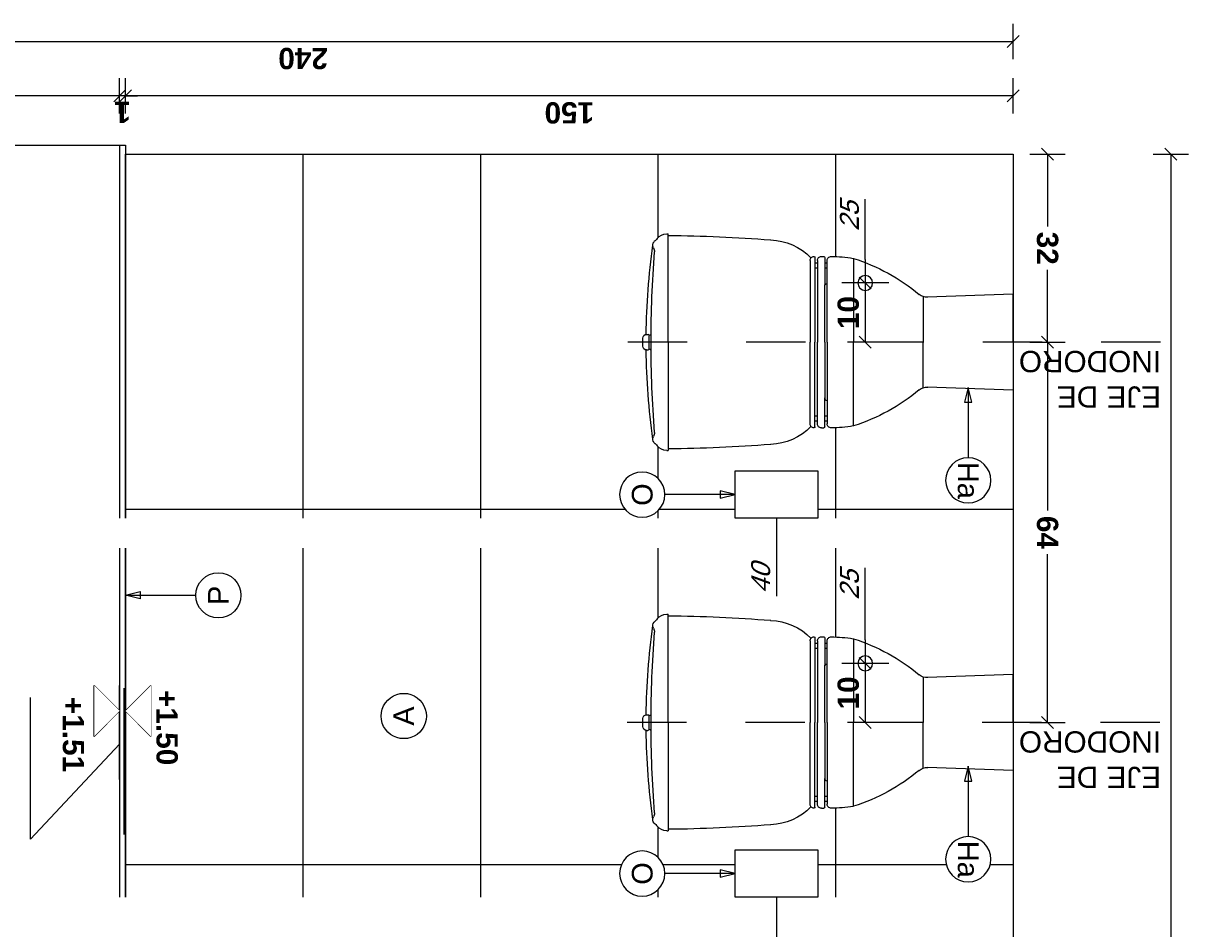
# Model space of a CAD drawing. Extents: x 1 to 126, y -14 to 17.
# Tile 36 of 131: x 38.48 to 40.48, y 0.45 to 1.98. Entities that reach past the tile are written whole.
import ezdxf
from ezdxf.enums import TextEntityAlignment as Align

# ---------------------------------------------------------------- set-up
doc = ezdxf.new("R2010")
doc.units = 0
doc.set_wipeout_variables(frame=1)
doc.header["$PDMODE"] = 3
doc.linetypes.add('DASHDOT', pattern=[1, 0.5, -0.25, 0, -0.25])
for name, color, linetype in [('A-ALBA-0', 9, 'Continuous'), ('A-ALBA-1', 1, 'Continuous'), ('A-ALBA-2', 2, 'Continuous'), ('A-ALBA-3', 3, 'Continuous'), ('A-ANNO-NIV', 2, 'Continuous'), ('A-ANNO-SIMB @ 20', 2, 'Continuous'), ('A-ANOT-COTA-ACUM', 1, 'Continuous'), ('A-ANOT-COTA-PARC', 1, 'Continuous'), ('A-ANOT-NIVL @ 20', 2, 'Continuous'), ('A-ANOT-TTEC', 2, 'Continuous'), ('A-EQPM-FIJO', 1, 'Continuous')]:
    doc.layers.add(name, color=color, linetype=linetype)
doc.layers.add('A-ALBA-4', color=2, linetype='Continuous', lineweight=25)
doc.styles.add('BIS-ANOT', font='swiss.ttf')
doc.styles.add('BIS-COTA', font='swissb.ttf')
doc.styles.add('BIS-COTA-ACUM', font='swissi.ttf', dxfattribs={"oblique": 20})
doc.styles.add('BIS-TXT', font='swiss.ttf')
doc.styles.add('E5-100', font='micross.ttf')
doc.dimstyles.new('BIS-COTA-ACUM', dxfattribs={"dimscale": 0.9, "dimtxt": 0.0016, "dimasz": 0.001, "dimexe": 0.0035, "dimexo": 0, "dimgap": 0.0005, "dimtad": 1, "dimdec": 1, "dimlfac": 100, "dimrnd": 1, "dimzin": 9, "dimdsep": 46, "dimtxsty": 'BIS-COTA-ACUM', "dimblk1": 'MARK1', "dimblk2": 'MARK2', "dimsah": 1, "dimcen": 0, "dimclrd": 1, "dimclre": 256, "dimclrt": 256, "dimaunit": 1, "dimadec": 0, "dimazin": 0, "dimtfac": 1, "dimtdec": 1, "dimtix": 1, "dimtmove": 2, "dimatfit": 3, "dimldrblk": 'MARK1', "dimfxl": 1, "dimtolj": 1, "dimarcsym": 1})
doc.dimstyles.new('BIS-COTA-NIVE', dxfattribs={"dimscale": 1.8, "dimtxt": 0.0018, "dimasz": 0.0015, "dimexe": 0, "dimexo": 0, "dimgap": 0.0027, "dimtad": 2, "dimtih": 1, "dimtoh": 1, "dimzin": 1, "dimdsep": 46, "dimtxsty": 'BIS-COTA', "dimblk1": 'MARK1', "dimblk2": 'MARK2', "dimsah": 1, "dimcen": 0.0015, "dimclrd": 1, "dimclre": 1, "dimaunit": 1, "dimadec": 0, "dimazin": 0, "dimtfac": 1, "dimtix": 1, "dimtofl": 0, "dimtmove": 2, "dimatfit": 3, "dimldrblk": 'MARK1', "dimfxl": 1, "dimtolj": 1, "dimarcsym": 0})
doc.dimstyles.new('BIS-COTA-PARC', dxfattribs={"dimscale": 0, "dimtxt": 0.0018, "dimasz": 0.001, "dimexe": 0.0015, "dimexo": 0, "dimgap": 0.0005, "dimtad": 1, "dimdec": 0, "dimlfac": 100, "dimzin": 9, "dimdsep": 46, "dimtxsty": 'BIS-COTA', "dimblk": 'OBLIQUE', "dimcen": 2.5, "dimclrd": 256, "dimclre": 251, "dimclrt": 2, "dimadec": 1, "dimazin": 2, "dimtfac": 1, "dimtdec": 0, "dimtix": 1, "dimtmove": 2, "dimatfit": 3, "dimldrblk": 'DOT', "dimfxl": 0.0015, "dimfxlon": 1, "dimtolj": 1, "dimtzin": 0, "dimarcsym": 0})

# ---------------------------------------------------------------- blocks, each defined once
blk = doc.blocks.new('*U100')
at = {"color": 0}
blk.add_lwpolyline([(0.86, 0), (0, 0), (0, 2.135), (0.86, 2.135)], close=True, dxfattribs=at)
blk = doc.blocks.new('BIS-IBB2-FA')
blk.add_wipeout([(-0.081, 0), (0.081, 0), (0.077, 0.1519), (0.0807, 0.1587), (0.1164, 0.2113), (0.1414, 0.2696), (0.1447, 0.3076), (0.1424, 0.3417), (0.1642, 0.3728), (0.1727, 0.4098), (0.178, 0.4963), (0.1803, 0.583), (0.1828, 0.583), (0.1807, 0.5945), (0.1698, 0.6065), (0.1637, 0.6091), (0.0132, 0.6201), (-0.0132, 0.6201), (-0.1637, 0.6091), (-0.175, 0.6017), (-0.1807, 0.5945), (-0.1828, 0.583), (-0.1803, 0.583), (-0.1727, 0.4098), (-0.1642, 0.3728), (-0.1424, 0.3417), (-0.1447, 0.3076), (-0.1414, 0.2696), (-0.1164, 0.2113), (-0.077, 0.1519)])
for p, q in [((-0.0132, 0.6194), (-0.0132, 0.6173)), ((-0.0124, 0.6136), (-0.0124, 0.6119)), ((0.0124, 0.6136), (0.0124, 0.6119)), ((0.0132, 0.6194), (0.0132, 0.6173)), ((-0.1828, 0.5855), (-0.1828, 0.583)), ((0, 0.583), (-0.1828, 0.583)), ((0, 0.583), (0.1828, 0.583)), ((0.1828, 0.5855), (0.1828, 0.583)), ((-0.1381, 0.3432), (0, 0.3432)), ((0.1381, 0.3432), (0, 0.3432)), ((-0.1447, 0.3241), (-0.1447, 0.32)), ((-0.1431, 0.3349), (0, 0.3349)), ((-0.1381, 0.3308), (0, 0.3308)), ((-0.1333, 0.3307), (-0.1333, 0.3349)), ((-0.1251, 0.3308), (-0.1251, 0.3349)), ((0.1431, 0.3349), (0, 0.3349)), ((0.1381, 0.3308), (0, 0.3308)), ((0.1251, 0.3308), (0.1251, 0.3349)), ((0.1333, 0.3307), (0.1333, 0.3349)), ((0.1447, 0.3241), (0.1447, 0.32)), ((-0.1431, 0.3184), (-0.0968, 0.3184)), ((0, 0.3142), (-0.1381, 0.3142)), ((-0.1333, 0.3142), (-0.1333, 0.3184)), ((-0.1251, 0.3142), (-0.1251, 0.3184)), ((0, 0.3184), (-0.0968, 0.3184)), ((0, 0.3184), (0.0968, 0.3184)), ((0, 0.3142), (0.1381, 0.3142)), ((0.1431, 0.3184), (0.0968, 0.3184)), ((0.1251, 0.3142), (0.1251, 0.3184)), ((0.1333, 0.3142), (0.1333, 0.3184)), ((-0.1414, 0.2696), (0, 0.2696)), ((0.1414, 0.2696), (0, 0.2696)), ((-0.081, 0), (-0.076, 0.1455)), ((-0.077, 0.1519), (0, 0.1519)), ((0.077, 0.1519), (0, 0.1519)), ((0.081, 0), (0.076, 0.1455)), ((0, 0), (-0.081, 0)), ((0, 0), (0.081, 0))]:
    blk.add_line(p, q)
for centre, radius, start, end in [((-0.0066, 0.6194), 0.00662, 90.1143, 180), ((0, -2.6959), 3.3219, 90, 90.1143), ((0, -2.6959), 3.3219, 89.8857, 90), ((0.0066, 0.6194), 0.00662, 0, 89.8857), ((-0.1621, 0.5855), 0.0207, 128.5578, 180), ((-0.2059, 0.6405), 0.0496, 308.5578, 316.7438), ((-0.1637, 0.6008), 0.00827, 59.0732, 136.7438), ((0, -0.5861), 1.2063, 90.6264, 97.801), ((-0.1531, 0.6185), 0.0124, 239.0732, 271.8902), ((0, -1.3919), 2.0038, 90, 94.3705), ((-0.0112, 0.6173), 0.00207, 180, 270.1931), ((-0.0108, 0.6136), 0.00165, 90.1861, 180), ((0, -2.6959), 3.3111, 90, 90.1931), ((0, -2.6959), 3.3111, 89.8069, 90), ((0, -1.3919), 2.0038, 85.6295, 90), ((0.0108, 0.6136), 0.00165, 0, 89.8139), ((0.0112, 0.6173), 0.00207, 269.8069, 0), ((0, -0.5861), 1.2063, 82.199, 89.3736), ((0.1531, 0.6185), 0.0124, 268.1098, 300.9268), ((0.1637, 0.6008), 0.00827, 43.2562, 120.9268), ((0.2059, 0.6405), 0.0496, 223.2562, 231.4422), ((0.1621, 0.5855), 0.0207, 0, 51.4422), ((2.3005, 0.6052), 2.4809, 180.5131, 184.5181), ((-2.3005, 0.6052), 2.4809, 355.4819, 359.4869), ((-0.0735, 0.4131), 0.0992, 181.9046, 226.0492), ((0.0735, 0.4131), 0.0992, 313.9508, 358.0954), ((-0.1381, 0.3366), 0.00662, 90, 180.6026), ((0.1381, 0.3366), 0.00662, 359.3974, 90), ((-0.1431, 0.3366), 0.00165, 180, 270), ((-0.1381, 0.3242), 0.00662, 90, 180.6026), ((0.1381, 0.3242), 0.00662, 359.3974, 90), ((0.1431, 0.3366), 0.00165, 270, 0), ((-0.1431, 0.32), 0.00165, 180, 270), ((-0.1381, 0.3076), 0.00662, 90, 180.6026), ((0.1033, 0.3102), 0.2481, 180.6026, 189.2686), ((-0.0943, 0.3134), 0.00496, 90, 170.4059), ((0.0943, 0.3134), 0.00496, 9.5941, 90), ((0.1381, 0.3076), 0.00662, 359.3974, 90), ((-0.1033, 0.3102), 0.2481, 350.7314, 359.3974), ((0.1431, 0.32), 0.00165, 270, 0), ((-0.1382, 0.2707), 0.00331, 189.2686, 197.6418), ((0.1738, 0.37), 0.3308, 197.6418, 219.6959), ((-0.1738, 0.37), 0.3308, 320.3041, 342.3582), ((0.1382, 0.2707), 0.00331, 342.3582, 350.7314), ((-0.0966, 0.1455), 0.0207, 356, 39.8337), ((0.0966, 0.1455), 0.0207, 140.1663, 184)]:
    blk.add_arc(centre, radius, start, end)
blk = doc.blocks.new('A-ANNO-NOM-2')
blk.add_wipeout([(0, -0.00191), (0.0003, -0.00189), (0.00059, -0.00182), (0.00087, -0.0017), (0.00112, -0.00155), (0.00135, -0.00135), (0.00155, -0.00112), (0.0017, -0.00087), (0.00182, -0.00059), (0.00189, -0.0003), (0.00191, 0), (0.00189, 0.0003), (0.00182, 0.00059), (0.0017, 0.00087), (0.00155, 0.00112), (0.00135, 0.00135), (0.00112, 0.00155), (0.00087, 0.0017), (0.00059, 0.00182), (0.0003, 0.00189), (0, 0.00191), (-0.0003, 0.00189), (-0.00059, 0.00182), (-0.00087, 0.0017), (-0.00112, 0.00155), (-0.00135, 0.00135), (-0.00155, 0.00112), (-0.0017, 0.00087), (-0.00182, 0.00059), (-0.00189, 0.0003), (-0.00191, 0), (-0.00189, -0.0003), (-0.00182, -0.00059), (-0.0017, -0.00087), (-0.00155, -0.00112), (-0.00135, -0.00135), (-0.00112, -0.00155), (-0.00087, -0.0017), (-0.00059, -0.00182), (-0.0003, -0.00189)])
blk.add_lwpolyline([(0, -0.00191), (0.0003, -0.00189), (0.00059, -0.00182), (0.00087, -0.0017), (0.00112, -0.00155), (0.00135, -0.00135), (0.00155, -0.00112), (0.0017, -0.00087), (0.00182, -0.00059), (0.00189, -0.0003), (0.00191, 0), (0.00189, 0.0003), (0.00182, 0.00059), (0.0017, 0.00087), (0.00155, 0.00112), (0.00135, 0.00135), (0.00112, 0.00155), (0.00087, 0.0017), (0.00059, 0.00182), (0.0003, 0.00189), (0, 0.00191), (-0.0003, 0.00189), (-0.00059, 0.00182), (-0.00087, 0.0017), (-0.00112, 0.00155), (-0.00135, 0.00135), (-0.00155, 0.00112), (-0.0017, 0.00087), (-0.00182, 0.00059), (-0.00189, 0.0003), (-0.00191, 0), (-0.00189, -0.0003), (-0.00182, -0.00059), (-0.0017, -0.00087), (-0.00155, -0.00112), (-0.00135, -0.00135), (-0.00112, -0.00155), (-0.00087, -0.0017), (-0.00059, -0.00182), (-0.0003, -0.00189)], close=True)
at = {"color": 1, "linetype": 'Continuous', "style": 'E5-100'}
blk.add_attdef('LETRA', text='', height=0.00175, dxfattribs=at).set_placement((0, 0), align=Align.MIDDLE_CENTER)
blk = doc.blocks.new('*U53')
blk.add_lwpolyline([(0, 0.00785), (0.00031, 0.0066), (-0.00031, 0.0066)], close=True)
blk.add_wipeout([(0, -0.00191), (0.0003, -0.00189), (0.00059, -0.00182), (0.00087, -0.0017), (0.00112, -0.00155), (0.00135, -0.00135), (0.00155, -0.00112), (0.0017, -0.00087), (0.00182, -0.00059), (0.00189, -0.0003), (0.00191, 0), (0.00189, 0.0003), (0.00182, 0.00059), (0.0017, 0.00087), (0.00155, 0.00112), (0.00135, 0.00135), (0.00112, 0.00155), (0.00087, 0.0017), (0.00059, 0.00182), (0.0003, 0.00189), (0, 0.00191), (-0.0003, 0.00189), (-0.00059, 0.00182), (-0.00087, 0.0017), (-0.00112, 0.00155), (-0.00135, 0.00135), (-0.00155, 0.00112), (-0.0017, 0.00087), (-0.00182, 0.00059), (-0.00189, 0.0003), (-0.00191, 0), (-0.00189, -0.0003), (-0.00182, -0.00059), (-0.0017, -0.00087), (-0.00155, -0.00112), (-0.00135, -0.00135), (-0.00112, -0.00155), (-0.00087, -0.0017), (-0.00059, -0.00182), (-0.0003, -0.00189)])
at = {"linetype": 'Continuous'}
blk.add_line((0, 0.00785), (0, 0.00191), dxfattribs=at)
blk.add_circle((0, 0), 0.00191)
at = {"color": 1, "linetype": 'Continuous', "style": 'E5-100'}
blk.add_attdef('LETRA', text='', height=0.00175, dxfattribs=at).set_placement((0, 0), align=Align.MIDDLE_CENTER)
blk = doc.blocks.new('*U54')
blk.add_lwpolyline([(-0.00785, 0), (-0.0066, 0.00031), (-0.0066, -0.00031)], close=True)
blk.add_wipeout([(0, -0.00191), (0.0003, -0.00189), (0.00059, -0.00182), (0.00087, -0.0017), (0.00112, -0.00155), (0.00135, -0.00135), (0.00155, -0.00112), (0.0017, -0.00087), (0.00182, -0.00059), (0.00189, -0.0003), (0.00191, 0), (0.00189, 0.0003), (0.00182, 0.00059), (0.0017, 0.00087), (0.00155, 0.00112), (0.00135, 0.00135), (0.00112, 0.00155), (0.00087, 0.0017), (0.00059, 0.00182), (0.0003, 0.00189), (0, 0.00191), (-0.0003, 0.00189), (-0.00059, 0.00182), (-0.00087, 0.0017), (-0.00112, 0.00155), (-0.00135, 0.00135), (-0.00155, 0.00112), (-0.0017, 0.00087), (-0.00182, 0.00059), (-0.00189, 0.0003), (-0.00191, 0), (-0.00189, -0.0003), (-0.00182, -0.00059), (-0.0017, -0.00087), (-0.00155, -0.00112), (-0.00135, -0.00135), (-0.00112, -0.00155), (-0.00087, -0.0017), (-0.00059, -0.00182), (-0.0003, -0.00189)])
at = {"linetype": 'Continuous'}
blk.add_line((-0.00785, 0), (-0.00191, 0), dxfattribs=at)
blk.add_circle((0, 0), 0.00191)
at = {"color": 1, "linetype": 'Continuous', "style": 'E5-100'}
blk.add_attdef('LETRA', text='', height=0.00175, dxfattribs=at).set_placement((0, 0), align=Align.MIDDLE_CENTER)
blk = doc.blocks.new('BIS-ROLL-PL')
blk.add_wipeout([(-0.07, 0), (-0.07, -0.08), (0.07, -0.08), (0.07, 0)])
h = blk.add_hatch(color=254)
h.dxf.hatch_style = 1
h.paths.add_polyline_path([(-0.07, 0), (-0.07, -0.08), (0.07, -0.08), (0.07, 0)])
h.paths.add_polyline_path([(-0.07, 0), (-0.07, -0.08), (0.07, -0.08), (0.07, 0)])
blk.add_lwpolyline([(-0.07, 0), (-0.07, -0.08), (0.07, -0.08), (0.07, 0)], close=True)
blk = doc.blocks.new('*U55')
blk.add_lwpolyline([(0, -0.00785), (-0.00031, -0.0066), (0.00031, -0.0066)], close=True)
blk.add_wipeout([(0, -0.00191), (0.0003, -0.00189), (0.00059, -0.00182), (0.00087, -0.0017), (0.00112, -0.00155), (0.00135, -0.00135), (0.00155, -0.00112), (0.0017, -0.00087), (0.00182, -0.00059), (0.00189, -0.0003), (0.00191, 0), (0.00189, 0.0003), (0.00182, 0.00059), (0.0017, 0.00087), (0.00155, 0.00112), (0.00135, 0.00135), (0.00112, 0.00155), (0.00087, 0.0017), (0.00059, 0.00182), (0.0003, 0.00189), (0, 0.00191), (-0.0003, 0.00189), (-0.00059, 0.00182), (-0.00087, 0.0017), (-0.00112, 0.00155), (-0.00135, 0.00135), (-0.00155, 0.00112), (-0.0017, 0.00087), (-0.00182, 0.00059), (-0.00189, 0.0003), (-0.00191, 0), (-0.00189, -0.0003), (-0.00182, -0.00059), (-0.0017, -0.00087), (-0.00155, -0.00112), (-0.00135, -0.00135), (-0.00112, -0.00155), (-0.00087, -0.0017), (-0.00059, -0.00182), (-0.0003, -0.00189)])
at = {"linetype": 'Continuous'}
blk.add_line((0, -0.00785), (0, -0.00191), dxfattribs=at)
blk.add_circle((0, 0), 0.00191)
at = {"color": 1, "linetype": 'Continuous', "style": 'E5-100'}
blk.add_attdef('LETRA', text='', height=0.00175, dxfattribs=at).set_placement((0, 0), align=Align.MIDDLE_CENTER)
blk = doc.blocks.new('nivel altimetrico')
at = {"color": 0, "linetype": 'Continuous'}
blk.add_line((-0.0043, 0), (0.00215, 0), dxfattribs=at)
at = {"color": 0, "linetype": 'Continuous', "ltscale": 5}
blk.add_lwpolyline([(-0.00215, 0.00215), (0.00215, 0.00215), (0, 0), (-0.00215, 0.00215)], dxfattribs=at)
blk.add_wipeout([(0, 0), (0.00215, 0.00215), (-0.00215, 0.00215)])
blk = doc.blocks.new('BIS-TOMA-AGUA')
at = {"linetype": 'DASHDOT', "ltscale": 0.03}
for p, q in [((0, -0.0398), (0, 0.0398)), ((-0.0398, 0), (0.0398, 0))]:
    blk.add_line(p, q, dxfattribs=at)
blk.add_circle((0, 0), 0.0125)
blk = doc.blocks.new('_Oblique')
at = {"color": 0, "lineweight": -2}
blk.add_line((-0.5, -0.5), (0.5, 0.5), dxfattribs=at)
blk = doc.blocks.new('*D477')
at = {"layer": 'A-ANOT-COTA-PARC', "color": 251, "lineweight": -2, "transparency": 16777216}
for p, q in [((39.9031, 1.538), (39.8731, 1.538)), ((39.9031, 1.438), (39.8731, 1.438))]:
    blk.add_line(p, q, dxfattribs=at)
at = {"layer": 'A-ANOT-COTA-PARC', "lineweight": -2, "transparency": 16777216}
blk.add_line((39.9031, 1.538), (39.9031, 1.438), dxfattribs=at)
at = {"layer": 'Defpoints', "color": 0, "transparency": 16777216}
for p in [(39.9031, 1.538), (39.9031, 1.438), (39.9031, 1.438)]:
    blk.add_point(p, dxfattribs=at)
at = {"layer": 'A-ANOT-COTA-PARC', "lineweight": -2, "transparency": 16777216, "xscale": 0.02, "yscale": 0.02, "zscale": 0.02}
for p, rotation in [((39.9031, 1.538), 90), ((39.9031, 1.438), 270)]:
    blk.add_blockref('_Oblique', p, dxfattribs=dict(at, rotation=rotation))
at = {"layer": 'A-ANOT-COTA-PARC', "color": 2, "transparency": 16777216, "insert": (39.8746, 1.488), "char_height": 0.036, "attachment_point": 5, "rotation": 90, "style": 'BIS-COTA'}
blk.add_mtext('\\A1;10', dxfattribs=at)
blk = doc.blocks.new('_Dot')
at = {"color": 0, "linetype": 'ByBlock', "lineweight": -2}
blk.add_line((-0.5, 0), (-1, 0), dxfattribs=at)
at = {"color": 0, "linetype": 'ByBlock', "const_width": 0.5}
blk.add_lwpolyline([(-0.25, 0, 1), (0.25, 0, 1)], format="xyb", close=True, dxfattribs=at)
blk = doc.blocks.new('*D478')
at = {"layer": 'A-ANOT-COTA-PARC', "color": 251, "lineweight": -2, "transparency": 16777216}
for p, q in [((39.9031, 0.8955), (39.8731, 0.8955)), ((39.9031, 0.7955), (39.8731, 0.7955))]:
    blk.add_line(p, q, dxfattribs=at)
at = {"layer": 'A-ANOT-COTA-PARC', "lineweight": -2, "transparency": 16777216}
blk.add_line((39.9031, 0.8955), (39.9031, 0.7955), dxfattribs=at)
at = {"layer": 'Defpoints', "color": 0, "transparency": 16777216}
for p in [(39.9031, 0.8955), (39.9031, 0.7955), (39.9031, 0.7955)]:
    blk.add_point(p, dxfattribs=at)
at = {"layer": 'A-ANOT-COTA-PARC', "lineweight": -2, "transparency": 16777216, "xscale": 0.02, "yscale": 0.02, "zscale": 0.02}
for p, rotation in [((39.9031, 0.8955), 90), ((39.9031, 0.7955), 270)]:
    blk.add_blockref('_Oblique', p, dxfattribs=dict(at, rotation=rotation))
at = {"layer": 'A-ANOT-COTA-PARC', "color": 2, "transparency": 16777216, "insert": (39.8746, 0.8455), "char_height": 0.036, "attachment_point": 5, "rotation": 90, "style": 'BIS-COTA'}
blk.add_mtext('\\A1;10', dxfattribs=at)
blk = doc.blocks.new('*D479')
at = {"layer": 'A-ANOT-COTA-PARC', "color": 251, "lineweight": -2, "transparency": 16777216}
for p, q in [((40.181, 1.7555), (40.241, 1.7555)), ((40.181, 1.438), (40.241, 1.438))]:
    blk.add_line(p, q, dxfattribs=at)
at = {"layer": 'A-ANOT-COTA-PARC', "lineweight": -2, "transparency": 16777216}
for p, q in [((40.211, 1.7555), (40.211, 1.6333)), ((40.211, 1.438), (40.211, 1.5602))]:
    blk.add_line(p, q, dxfattribs=at)
at = {"layer": 'Defpoints', "color": 0, "transparency": 16777216}
for p in [(40.1531, 1.7555), (40.1531, 1.438), (40.211, 1.438)]:
    blk.add_point(p, dxfattribs=at)
at = {"layer": 'A-ANOT-COTA-PARC', "lineweight": -2, "transparency": 16777216, "xscale": 0.02, "yscale": 0.02, "zscale": 0.02}
for p, rotation in [((40.211, 1.7555), 90), ((40.211, 1.438), 270)]:
    blk.add_blockref('_Oblique', p, dxfattribs=dict(at, rotation=rotation))
at = {"layer": 'A-ANOT-COTA-PARC', "color": 2, "transparency": 16777216, "insert": (40.211, 1.5967), "char_height": 0.036, "attachment_point": 5, "rotation": 270, "style": 'BIS-COTA'}
blk.add_mtext('\\A1;32', dxfattribs=at)
blk = doc.blocks.new('*D480')
at = {"layer": 'A-ANOT-COTA-PARC', "color": 251, "lineweight": -2, "transparency": 16777216}
for p, q in [((40.181, 1.438), (40.241, 1.438)), ((40.181, 0.7955), (40.241, 0.7955))]:
    blk.add_line(p, q, dxfattribs=at)
at = {"layer": 'A-ANOT-COTA-PARC', "lineweight": -2, "transparency": 16777216}
for p, q in [((40.211, 1.438), (40.211, 1.1535)), ((40.211, 0.7955), (40.211, 1.08))]:
    blk.add_line(p, q, dxfattribs=at)
at = {"layer": 'Defpoints', "color": 0, "transparency": 16777216}
for p in [(40.1531, 1.438), (40.1531, 0.7955), (40.211, 0.7955)]:
    blk.add_point(p, dxfattribs=at)
at = {"layer": 'A-ANOT-COTA-PARC', "lineweight": -2, "transparency": 16777216, "xscale": 0.02, "yscale": 0.02, "zscale": 0.02}
for p, rotation in [((40.211, 1.438), 90), ((40.211, 0.7955), 270)]:
    blk.add_blockref('_Oblique', p, dxfattribs=dict(at, rotation=rotation))
at = {"layer": 'A-ANOT-COTA-PARC', "color": 2, "transparency": 16777216, "insert": (40.211, 1.1167), "char_height": 0.036, "attachment_point": 5, "rotation": 270, "style": 'BIS-COTA'}
blk.add_mtext('\\A1;64', dxfattribs=at)
blk = doc.blocks.new('*D481')
at = {"layer": 'A-ANOT-COTA-PARC', "color": 251, "lineweight": -2, "transparency": 16777216}
for p, q in [((40.3895, 1.7555), (40.4495, 1.7555)), ((40.3895, -1.1645), (40.4495, -1.1645))]:
    blk.add_line(p, q, dxfattribs=at)
at = {"layer": 'A-ANOT-COTA-PARC', "lineweight": -2, "transparency": 16777216}
for p, q in [((40.4195, 1.7555), (40.4195, 0.3463)), ((40.4195, -1.1645), (40.4195, 0.2447))]:
    blk.add_line(p, q, dxfattribs=at)
at = {"layer": 'Defpoints', "color": 0, "transparency": 16777216}
for p in [(40.2974, 1.7555), (40.4195, 1.7555), (40.2974, -1.1645)]:
    blk.add_point(p, dxfattribs=at)
at = {"layer": 'A-ANOT-COTA-PARC', "lineweight": -2, "transparency": 16777216, "xscale": 0.02, "yscale": 0.02, "zscale": 0.02}
for p, rotation in [((40.4195, 1.7555), 90), ((40.4195, -1.1645), 270)]:
    blk.add_blockref('_Oblique', p, dxfattribs=dict(at, rotation=rotation))
at = {"layer": 'A-ANOT-COTA-PARC', "color": 2, "transparency": 16777216, "insert": (40.4195, 0.2955), "char_height": 0.036, "attachment_point": 5, "rotation": 270, "style": 'BIS-COTA'}
blk.add_mtext('\\A1;292', dxfattribs=at)
blk = doc.blocks.new('*D482')
at = {"layer": 'A-ANOT-COTA-ACUM', "lineweight": -2, "transparency": 16777216}
blk.add_line((39.7531, 0.5005), (39.7531, 0.2969), dxfattribs=at)
at = {"layer": 'Defpoints', "color": 0, "transparency": 16777216}
for p in [(39.7531, 0.5005), (39.7531, 0.366), (42.7139, -1.1645)]:
    blk.add_point(p, dxfattribs=at)
at = {"layer": 'A-ANOT-COTA-ACUM', "transparency": 16777216, "insert": (39.7266, 0.3265), "char_height": 0.032, "attachment_point": 5, "rotation": 90, "style": 'BIS-COTA-ACUM'}
blk.add_mtext('\\A1;40', dxfattribs=at)
blk = doc.blocks.new('MARK1')
at = {"color": 0}
for p, q in [((1, 0), (-1, 0)), ((0, 1.5), (0, -1.5))]:
    blk.add_line(p, q, dxfattribs=at)
blk.add_lwpolyline([(0.5, 0.5), (-0.5, -0.5)], dxfattribs=at)
blk = doc.blocks.new('MARK2')
at = {"color": 0}
for p, q in [((1, 0), (-1, 0)), ((0, 1.5), (0, -1.5))]:
    blk.add_line(p, q, dxfattribs=at)
blk.add_lwpolyline([(0.5, 0.5), (-0.5, -0.5)], dxfattribs=at)
blk = doc.blocks.new('*D483')
at = {"layer": 'A-ANOT-COTA-ACUM', "lineweight": -2, "transparency": 16777216}
blk.add_line((39.7531, 1.1405), (39.7531, 1.0089), dxfattribs=at)
at = {"layer": 'Defpoints', "color": 0, "transparency": 16777216}
for p in [(39.7531, 1.1405), (39.7531, 1.078), (42.7139, -1.1645)]:
    blk.add_point(p, dxfattribs=at)
at = {"layer": 'A-ANOT-COTA-ACUM', "transparency": 16777216, "insert": (39.7266, 1.0384), "char_height": 0.032, "attachment_point": 5, "rotation": 90, "style": 'BIS-COTA-ACUM'}
blk.add_mtext('\\A1;40', dxfattribs=at)
blk = doc.blocks.new('*D484')
at = {"layer": 'A-ANOT-COTA-ACUM', "lineweight": -2, "transparency": 16777216}
blk.add_line((39.9031, 1.5778), (39.9031, 1.6796), dxfattribs=at)
at = {"layer": 'Defpoints', "color": 0, "transparency": 16777216}
for p in [(39.9031, 1.6111), (39.9031, 1.5778), (42.7139, -1.1645)]:
    blk.add_point(p, dxfattribs=at)
at = {"layer": 'A-ANOT-COTA-ACUM', "transparency": 16777216, "insert": (39.8766, 1.6504), "char_height": 0.032, "attachment_point": 5, "rotation": 90, "style": 'BIS-COTA-ACUM'}
blk.add_mtext('\\A1;25', dxfattribs=at)
blk = doc.blocks.new('*D485')
at = {"layer": 'A-ANOT-COTA-ACUM', "lineweight": -2, "transparency": 16777216}
blk.add_line((39.9031, 0.9353), (39.9031, 1.0568), dxfattribs=at)
at = {"layer": 'Defpoints', "color": 0, "transparency": 16777216}
for p in [(39.9031, 0.9883), (39.9031, 0.9353), (42.7139, -1.1645)]:
    blk.add_point(p, dxfattribs=at)
at = {"layer": 'A-ANOT-COTA-ACUM', "transparency": 16777216, "insert": (39.8766, 1.0275), "char_height": 0.032, "attachment_point": 5, "rotation": 90, "style": 'BIS-COTA-ACUM'}
blk.add_mtext('\\A1;25', dxfattribs=at)
blk = doc.blocks.new('*D469')
at = {"layer": 'A-ANOT-COTA-PARC', "color": 251, "lineweight": -2, "transparency": 16777216}
for p, q in [((38.6531, 1.8241), (38.6531, 1.8841)), ((40.1531, 1.8241), (40.1531, 1.8841))]:
    blk.add_line(p, q, dxfattribs=at)
at = {"layer": 'A-ANOT-COTA-PARC', "lineweight": -2, "transparency": 16777216}
blk.add_line((40.1531, 1.8541), (38.6531, 1.8541), dxfattribs=at)
at = {"layer": 'Defpoints', "color": 0, "transparency": 16777216}
for p in [(38.6531, 1.8541), (38.6531, 1.6891), (40.1531, 1.6891)]:
    blk.add_point(p, dxfattribs=at)
at = {"layer": 'A-ANOT-COTA-PARC', "lineweight": -2, "transparency": 16777216, "xscale": 0.02, "yscale": 0.02, "zscale": 0.02, "rotation": 180}
blk.add_blockref('_Oblique', (38.6531, 1.8541), dxfattribs=at)
at = {"layer": 'A-ANOT-COTA-PARC', "lineweight": -2, "transparency": 16777216, "xscale": 0.02, "yscale": 0.02, "zscale": 0.02}
blk.add_blockref('_Oblique', (40.1531, 1.8541), dxfattribs=at)
at = {"layer": 'A-ANOT-COTA-PARC', "color": 2, "transparency": 16777216, "insert": (39.4031, 1.8256), "char_height": 0.036, "attachment_point": 5, "rotation": 180, "style": 'BIS-COTA'}
blk.add_mtext('\\A1;150', dxfattribs=at)
blk = doc.blocks.new('*D470')
at = {"layer": 'A-ANOT-COTA-PARC', "color": 251, "lineweight": -2, "transparency": 16777216}
for p, q in [((38.6431, 1.8241), (38.6431, 1.8841)), ((38.6531, 1.8241), (38.6531, 1.8841))]:
    blk.add_line(p, q, dxfattribs=at)
at = {"layer": 'A-ANOT-COTA-PARC', "lineweight": -2, "transparency": 16777216}
for p, q in [((38.6431, 1.8541), (38.6231, 1.8541)), ((38.6531, 1.8541), (38.6431, 1.8541)), ((38.6531, 1.8541), (38.6731, 1.8541))]:
    blk.add_line(p, q, dxfattribs=at)
at = {"layer": 'Defpoints', "color": 0, "transparency": 16777216}
for p in [(38.6431, 1.8541), (38.6431, 1.7041), (38.6531, 1.7041)]:
    blk.add_point(p, dxfattribs=at)
at = {"layer": 'A-ANOT-COTA-PARC', "lineweight": -2, "transparency": 16777216, "xscale": 0.02, "yscale": 0.02, "zscale": 0.02}
blk.add_blockref('_Oblique', (38.6431, 1.8541), dxfattribs=at)
at = {"layer": 'A-ANOT-COTA-PARC', "lineweight": -2, "transparency": 16777216, "xscale": 0.02, "yscale": 0.02, "zscale": 0.02, "rotation": 180}
blk.add_blockref('_Oblique', (38.6531, 1.8541), dxfattribs=at)
at = {"layer": 'A-ANOT-COTA-PARC', "color": 2, "transparency": 16777216, "insert": (38.6481, 1.8261), "char_height": 0.036, "attachment_point": 5, "rotation": 180, "style": 'BIS-COTA'}
blk.add_mtext('\\A1;1', dxfattribs=at)
blk = doc.blocks.new('*D471')
at = {"layer": 'A-ANOT-COTA-PARC', "color": 251, "lineweight": -2, "transparency": 16777216}
for p, q in [((37.753, 1.8241), (37.753, 1.8841)), ((38.6431, 1.8241), (38.6431, 1.8841))]:
    blk.add_line(p, q, dxfattribs=at)
at = {"layer": 'A-ANOT-COTA-PARC', "lineweight": -2, "transparency": 16777216}
blk.add_line((38.6431, 1.8541), (37.753, 1.8541), dxfattribs=at)
at = {"layer": 'Defpoints', "color": 0, "transparency": 16777216}
for p in [(37.753, 1.8541), (37.753, 1.7041), (38.6431, 1.7041)]:
    blk.add_point(p, dxfattribs=at)
at = {"layer": 'A-ANOT-COTA-PARC', "lineweight": -2, "transparency": 16777216, "xscale": 0.02, "yscale": 0.02, "zscale": 0.02, "rotation": 180}
blk.add_blockref('_Oblique', (37.753, 1.8541), dxfattribs=at)
at = {"layer": 'A-ANOT-COTA-PARC', "lineweight": -2, "transparency": 16777216, "xscale": 0.02, "yscale": 0.02, "zscale": 0.02}
blk.add_blockref('_Oblique', (38.6431, 1.8541), dxfattribs=at)
at = {"layer": 'A-ANOT-COTA-PARC', "color": 2, "transparency": 16777216, "insert": (38.1981, 1.8255), "char_height": 0.036, "attachment_point": 5, "rotation": 180, "style": 'BIS-COTA'}
blk.add_mtext('\\A1;89', dxfattribs=at)
blk = doc.blocks.new('*D472')
at = {"layer": 'A-ANOT-COTA-PARC', "color": 251, "lineweight": -2, "transparency": 16777216}
for p, q in [((37.753, 1.9159), (37.753, 1.9759)), ((40.1531, 1.9159), (40.1531, 1.9759))]:
    blk.add_line(p, q, dxfattribs=at)
at = {"layer": 'A-ANOT-COTA-PARC', "lineweight": -2, "transparency": 16777216}
blk.add_line((37.753, 1.9459), (40.1531, 1.9459), dxfattribs=at)
at = {"layer": 'Defpoints', "color": 0, "transparency": 16777216}
for p in [(40.1531, 1.9459), (37.753, 1.658), (40.1531, 1.643)]:
    blk.add_point(p, dxfattribs=at)
at = {"layer": 'A-ANOT-COTA-PARC', "lineweight": -2, "transparency": 16777216, "xscale": 0.02, "yscale": 0.02, "zscale": 0.02, "rotation": 180}
blk.add_blockref('_Oblique', (37.753, 1.9459), dxfattribs=at)
at = {"layer": 'A-ANOT-COTA-PARC', "lineweight": -2, "transparency": 16777216, "xscale": 0.02, "yscale": 0.02, "zscale": 0.02}
blk.add_blockref('_Oblique', (40.1531, 1.9459), dxfattribs=at)
at = {"layer": 'A-ANOT-COTA-PARC', "color": 2, "transparency": 16777216, "insert": (38.9531, 1.9174), "char_height": 0.036, "attachment_point": 5, "rotation": 180, "style": 'BIS-COTA'}
blk.add_mtext('\\A1;240', dxfattribs=at)
blk = doc.blocks.new('*D441')
at = {"layer": 'A-ANNO-NIV', "color": 1, "lineweight": -2, "transparency": 16777216}
for p, q in [((38.6506, 0.6062), (38.6506, 0.8535)), ((38.6531, 0.7592), (38.6506, 0.6062)), ((38.6531, 0.6992), (38.6531, 0.7592))]:
    blk.add_line(p, q, dxfattribs=at)
at = {"layer": 'Defpoints', "color": 0, "transparency": 16777216}
for p in [(40.1531, 1.6701), (38.6531, 0.6992), (38.6506, 0.6662)]:
    blk.add_point(p, dxfattribs=at)
at = {"layer": 'A-ANNO-NIV', "color": 0, "transparency": 16777216, "insert": (38.7231, 0.7869), "char_height": 0.036, "attachment_point": 5, "rotation": 270, "style": 'BIS-COTA'}
blk.add_mtext('\\A1;+1.50', dxfattribs=at)
blk = doc.blocks.new('*D442')
at = {"layer": 'A-ANNO-NIV', "color": 1, "lineweight": -2, "transparency": 16777216}
for p, q in [((38.4923, 0.5984), (38.4923, 0.8381)), ((38.6431, 0.7592), (38.4923, 0.5984)), ((38.6431, 0.6992), (38.6431, 0.7592))]:
    blk.add_line(p, q, dxfattribs=at)
at = {"layer": 'Defpoints', "color": 0, "transparency": 16777216}
for p in [(40.1531, 1.6701), (38.6431, 0.6992), (38.4923, 0.6584)]:
    blk.add_point(p, dxfattribs=at)
at = {"layer": 'A-ANNO-NIV', "color": 0, "transparency": 16777216, "insert": (38.5648, 0.7753), "char_height": 0.036, "attachment_point": 5, "rotation": 270, "style": 'BIS-COTA'}
blk.add_mtext('\\A1;+1.51', dxfattribs=at)

msp = doc.modelspace()

# ---------------------------------------------------------------- hatches: boundary and pattern name
at = {"layer": 'A-ALBA-0'}
h = msp.add_hatch(dxfattribs=at)
h.set_pattern_fill('_USER', color=256, scale=0.3, angle=450, pattern_type=0)
h.set_pattern_definition([(90, (38.65308, 1.7555), (-0.3, 4e-16), [])])
h.paths.add_polyline_path([(38.6531, 1.7555), (40.1531, 1.7555), (40.1531, 0.5005), (39.8231, 0.5005), (38.6531, 0.5005)])
h = msp.add_hatch(dxfattribs=at)
h.set_pattern_fill('_USER', color=256, scale=0.6, angle=360, pattern_type=0)
h.set_pattern_definition([(360, (38.6531, 1.7555), (8e-16, 0.6), [])])
h.paths.add_polyline_path([(38.6531, 1.7555), (40.1531, 1.7555), (40.1531, 0.0755), (40.0531, 0.0755), (40.0531, 0.0155), (38.6531, 0.0155)])

# ---------------------------------------------------------------- linework, layer by layer
at = {"layer": 'A-ALBA-1'}
for p, q in [((38.6431, 1.7705), (38.6431, 0.4955)), ((38.6531, 1.7705), (38.6531, 0.4955))]:
    msp.add_line(p, q, dxfattribs=at)

# ---------------------------------------------------------------- block references
at = {"layer": 'A-ALBA-1', "rotation": 90.00000041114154}
msp.add_blockref('*U100', (40.1531, -0.3645), dxfattribs=at)

# ---------------------------------------------------------------- texts
at = {"layer": 'A-ANOT-TTEC', "char_height": 0.036, "attachment_point": 7, "rotation": 180, "style": 'BIS-TXT'}
for insert in [(40.403, 1.4238), (40.403, 0.7813)]:
    msp.add_mtext_dynamic_manual_height_columns('EJE DE \\PINODORO', width=0.605992, gutter_width=0.025, heights=[0], dxfattribs=dict(at, insert=insert))

# ---------------------------------------------------------------- dimensions: what is measured, and where the dimension line sits
at = {"layer": 'A-ANOT-COTA-PARC'}
for base, p1, p2, picture, middle in [((40.1531, 1.9459), (37.753, 1.658), (40.1531, 1.643), '*D472', (38.9531, 1.9174)), ((37.753, 1.8541), (38.6431, 1.7041), (37.753, 1.7041), '*D471', (38.1981, 1.8255)), ((38.6431, 1.8541), (38.6531, 1.7041), (38.6431, 1.7041), '*D470', (38.6481, 1.8261)), ((38.6531, 1.8541), (40.1531, 1.6891), (38.6531, 1.6891), '*D469', (39.4031, 1.8256))]:
    dim = msp.add_linear_dim(base=base, p1=p1, p2=p2, angle=180, dimstyle='BIS-COTA-PARC', override={"dimscale": 0, "dimtix": 1, "dimtofl": 1, "dimtmove": 2, "dimatfit": 3}, dxfattribs=at)
    dim.commit()
    dim.dimension.update_dxf_attribs({"geometry": picture, "text_midpoint": middle})
dim = msp.add_linear_dim(base=(40.4195, 1.7555), p1=(40.2974, -1.1645), p2=(40.2974, 1.7555), angle=90, dimstyle='BIS-COTA-PARC', override={"dimscale": 0, "dimtix": 1, "dimtofl": 1, "dimtmove": 2, "dimatfit": 3}, dxfattribs=at)
dim.commit()
dim.dimension.update_dxf_attribs({"geometry": '*D481', "text_midpoint": (40.4195, 0.2955), "text_rotation": 180})

# ---------------------------------------------------------------- next in the draw order: block references
at = {"layer": 'A-ANNO-SIMB @ 20', "linetype": 'Continuous', "xscale": 20, "yscale": 20, "zscale": 20, "rotation": 89.99999999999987}
msp.add_blockref('*U53', (38.81, 1.0104), dxfattribs=at).add_auto_attribs({'LETRA': 'P'})
at = {"layer": 'A-ANNO-SIMB @ 20', "linetype": 'Continuous'}
ref = msp.add_blockref('A-ANNO-NOM-2', (39.1233, 0.8065), dxfattribs=dict(at, xscale=-20, yscale=20, zscale=20, rotation=89.99999999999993))
ref.add_attrib('LETRA', 'A', dxfattribs={"layer": '0', "color": 1, "linetype": 'Continuous', "height": 0.035, "rotation": 90, "style": 'BIS-ANOT'}).set_placement((39.1233, 0.8065), align=Align.MIDDLE_CENTER)
at = {"layer": 'A-ANOT-NIVL @ 20', "xscale": -20, "yscale": 20, "zscale": 20, "rotation": 269.9999999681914}
msp.add_blockref('nivel altimetrico', (38.6531, 0.8152), dxfattribs=at)
at = {"layer": 'A-EQPM-FIJO', "linetype": 'Continuous', "xscale": -1, "rotation": 89.99999999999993}
for p in [(40.1531, 1.438), (40.1531, 0.7955)]:
    msp.add_blockref('BIS-IBB2-FA', p, dxfattribs=at)

# ---------------------------------------------------------------- next in the draw order: wipeouts: each hides what was drawn before it
for points in [[(40.1531, 1.0905), (37.7531, 1.0905), (37.7531, 1.1405), (40.1531, 1.1405)], [(40.1531, 0.4505), (37.7531, 0.4505), (37.7531, 0.5005), (40.1531, 0.5005)]]:
    msp.add_wipeout(points).dxf.layer = 'A-ALBA-1'

# ---------------------------------------------------------------- next in the draw order: linework, layer by layer
at = {"layer": 'A-ALBA-2', "linetype": 'DASHDOT', "ltscale": 0.1}
for p, q in [((40.402, 1.438), (39.4088, 1.438)), ((40.4008, 0.7955), (39.4088, 0.7955))]:
    msp.add_line(p, q, dxfattribs=at)

# ---------------------------------------------------------------- next in the draw order: block references
at = {"layer": 'A-ALBA-3', "xscale": -1, "rotation": 89.99999999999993}
for p in [(39.9031, 1.538), (39.9031, 0.8955)]:
    msp.add_blockref('BIS-TOMA-AGUA', p, dxfattribs=at)
at = {"layer": 'A-ANNO-SIMB @ 20', "linetype": 'Continuous'}
ref = msp.add_blockref('*U54', (40.0771, 1.2046), dxfattribs=dict(at, xscale=-20, yscale=20, zscale=20, rotation=89.99999999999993))
ref.add_attrib('LETRA', 'Ha', dxfattribs={"layer": '0', "color": 1, "linetype": 'Continuous', "height": 0.035, "rotation": 270, "style": 'E5-100'}).set_placement((40.0771, 1.2046), align=Align.MIDDLE_CENTER)
ref = msp.add_blockref('*U54', (40.0771, 0.5646), dxfattribs=dict(at, xscale=-20, yscale=20, zscale=20, rotation=89.99999999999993))
ref.add_attrib('LETRA', 'Ha', dxfattribs={"layer": '0', "color": 1, "linetype": 'Continuous', "height": 0.035, "rotation": 270, "style": 'E5-100'}).set_placement((40.0771, 0.5646), align=Align.MIDDLE_CENTER)
at = {"layer": 'A-ANOT-NIVL @ 20', "xscale": 20, "yscale": 20, "zscale": 20, "rotation": 90.00000003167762}
msp.add_blockref('nivel altimetrico', (38.6431, 0.8152), dxfattribs=at)
at = {"layer": 'A-EQPM-FIJO', "xscale": -1, "rotation": 180}
for p in [(39.7531, 1.1405), (39.7531, 0.5005)]:
    msp.add_blockref('BIS-ROLL-PL', p, dxfattribs=at)

# ---------------------------------------------------------------- next in the draw order: dimensions: what is measured, and where the dimension line sits
at = {"layer": 'A-ANOT-COTA-PARC'}
for base, p1, p2, picture, middle in [((40.211, 1.438), (40.1531, 1.7555), (40.1531, 1.438), '*D479', (40.211, 1.5967)), ((40.211, 0.7955), (40.1531, 1.438), (40.1531, 0.7955), '*D480', (40.211, 1.1167))]:
    dim = msp.add_linear_dim(base=base, p1=p1, p2=p2, angle=90, dimstyle='BIS-COTA-PARC', override={"dimscale": 0, "dimtix": 1, "dimtofl": 1, "dimtmove": 2, "dimatfit": 3}, dxfattribs=at)
    dim.commit()
    dim.dimension.update_dxf_attribs({"geometry": picture, "text_midpoint": middle, "text_rotation": 180})
for base, p1, p2, picture, middle in [((39.9031, 1.438), (39.9031, 1.538), (39.9031, 1.438), '*D477', (39.8746, 1.488)), ((39.9031, 0.7955), (39.9031, 0.8955), (39.9031, 0.7955), '*D478', (39.8746, 0.8455))]:
    dim = msp.add_linear_dim(base=base, p1=p1, p2=p2, angle=90, dimstyle='BIS-COTA-PARC', override={"dimscale": 0, "dimtix": 1, "dimtofl": 1, "dimtmove": 2, "dimatfit": 3}, dxfattribs=at)
    dim.commit()
    dim.dimension.update_dxf_attribs({"geometry": picture, "text_midpoint": middle})

# ---------------------------------------------------------------- next in the draw order: block references
at = {"layer": 'A-ANNO-SIMB @ 20', "linetype": 'Continuous'}
ref = msp.add_blockref('*U55', (39.5262, 1.1805), dxfattribs=dict(at, xscale=-20, yscale=20, zscale=20, rotation=89.99999999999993))
ref.add_attrib('LETRA', 'O', dxfattribs={"layer": '0', "color": 1, "linetype": 'Continuous', "height": 0.035, "rotation": 270, "style": 'E5-100'}).set_placement((39.5262, 1.1805), align=Align.MIDDLE_CENTER)
ref = msp.add_blockref('*U55', (39.5262, 0.5405), dxfattribs=dict(at, xscale=-20, yscale=20, zscale=20, rotation=89.99999999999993))
ref.add_attrib('LETRA', 'O', dxfattribs={"layer": '0', "color": 1, "linetype": 'Continuous', "height": 0.035, "rotation": 270, "style": 'E5-100'}).set_placement((39.5262, 0.5405), align=Align.MIDDLE_CENTER)

# ---------------------------------------------------------------- next in the draw order: dimensions: what is measured, and where the dimension line sits
at = {"layer": 'A-ANOT-COTA-ACUM'}
for feature_location, offset, text, picture, middle in [((39.9031, 1.5778), (0, 0.0333), '25', '*D484', (39.8766, 1.6504)), ((39.7531, 1.1405), (0, -0.0625), '40', '*D483', (39.7266, 1.0384)), ((39.9031, 0.9353), (0, 0.0529), '25', '*D485', (39.8766, 1.0275)), ((39.7531, 0.5005), (0, -0.1345), '40', '*D482', (39.7266, 0.3265))]:
    dim = msp.add_ordinate_dim(feature_location=feature_location, offset=offset, dtype=0, origin=(42.7139, -1.1645), text=text, dimstyle='BIS-COTA-ACUM', override={"dimscale": 0, "dimtix": 1, "dimtofl": 1, "dimtmove": 2, "dimatfit": 3}, dxfattribs=at)
    dim.commit()
    dim.dimension.update_dxf_attribs({"geometry": picture, "text_midpoint": middle})

# ---------------------------------------------------------------- next in the draw order: linework, layer by layer
at = {"layer": 'A-ALBA-4'}
msp.add_lwpolyline([(40.1531, -1.0445), (38.6531, -1.0445), (38.6531, -1.0595), (37.113, -1.0595), (36.7948, 1.7705), (38.6531, 1.7705), (38.6531, 1.7555), (40.1531, 1.7555)], close=True, dxfattribs=at)

# ---------------------------------------------------------------- next in the draw order: dimensions: what is measured, and where the dimension line sits
at = {"layer": 'A-ANNO-NIV'}
for feature_location, offset, picture, middle in [((38.6431, 0.6992), (-0.1508, -0.0407), '*D442', (38.5648, 0.7753)), ((38.6531, 0.6992), (-0.0024, -0.0329), '*D441', (38.7231, 0.7869))]:
    dim = msp.add_ordinate_dim(feature_location=feature_location, offset=offset, dtype=0, origin=(40.1531, 1.6701), dimstyle='BIS-COTA-NIVE', override={"dimscale": 0, "dimpost": '+<>', "dimtix": 1, "dimtofl": 0, "dimtmove": 2, "dimatfit": 3}, dxfattribs=at)
    dim.commit()
    dim.dimension.update_dxf_attribs({"geometry": picture, "text_midpoint": middle})

doc.saveas('drawing.dxf')
